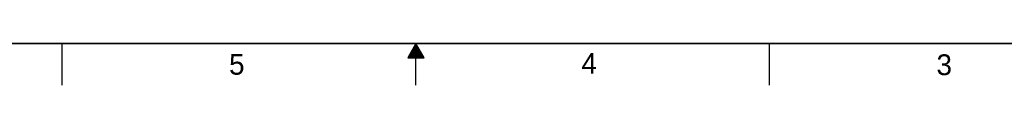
# Model space of a CAD drawing. Header units: inches. Extents: x 0 to 34, y 0 to 22.
# Tile 2 of 18: x 12.2 to 24.1, y 0 to 0.5. Entities that reach past the tile are written whole.
import ezdxf

# ---------------------------------------------------------------- set-up
doc = ezdxf.new("R2010")
doc.units = ezdxf.units.IN
doc.header["$LTSCALE"] = 1.87
doc.header["$MEASUREMENT"] = 0
doc.layers.get('0').update_dxf_attribs({"linetype": 'CONTINUOUS'})
doc.styles.add('TEXTSTYLE_2', font='txt')

msp = doc.modelspace()

# ---------------------------------------------------------------- linework, layer by layer
at = {"color": 2, "linetype": 'CONTINUOUS'}
for p, q in [((12.75002, 0), (12.75002, 0.5)), ((17.00002, 0.5), (16.90203, 0.33028)), ((16.98847, 0.48), (17.01157, 0.48)), ((16.99425, 0.49), (17.00579, 0.49)), ((17.09801, 0.33028), (17.00002, 0.5)), ((17.00002, 0), (17.00002, 0.5)), ((21.25002, 0), (21.25002, 0.5)), ((16.91919, 0.36), (17.08085, 0.36)), ((16.92496, 0.37), (17.07508, 0.37)), ((16.93074, 0.38), (17.0693, 0.38)), ((16.93651, 0.39), (17.06353, 0.39)), ((16.94229, 0.4), (17.05776, 0.4)), ((16.94806, 0.41), (17.05198, 0.41)), ((16.95383, 0.42), (17.04621, 0.42)), ((16.95961, 0.43), (17.04044, 0.43)), ((16.96538, 0.44), (17.03466, 0.44)), ((16.97115, 0.45), (17.02889, 0.45)), ((16.97693, 0.46), (17.02311, 0.46)), ((16.9827, 0.47), (17.01734, 0.47)), ((16.90203, 0.33028), (17.09801, 0.33028)), ((16.90764, 0.34), (17.0924, 0.34)), ((16.91342, 0.35), (17.08662, 0.35))]:
    msp.add_line(p, q, dxfattribs=at)
at = {"color": 7, "linetype": 'CONTINUOUS', "const_width": 0.02}
msp.add_lwpolyline([(0.50002, 0.5), (33.50002, 0.5)], dxfattribs=at)

# ---------------------------------------------------------------- texts
at = {"color": 2, "linetype": 'CONTINUOUS', "char_height": 0.25, "width": 0.25, "attachment_point": 1, "line_spacing_factor": 0.9, "style": 'TEXTSTYLE_2'}
for s, insert in [('5', (14.75404, 0.37622)), ('4', (18.98838, 0.38692)), ('3', (23.25553, 0.37104))]:
    msp.add_mtext(s, dxfattribs=dict(at, insert=insert))

doc.saveas('drawing.dxf')
